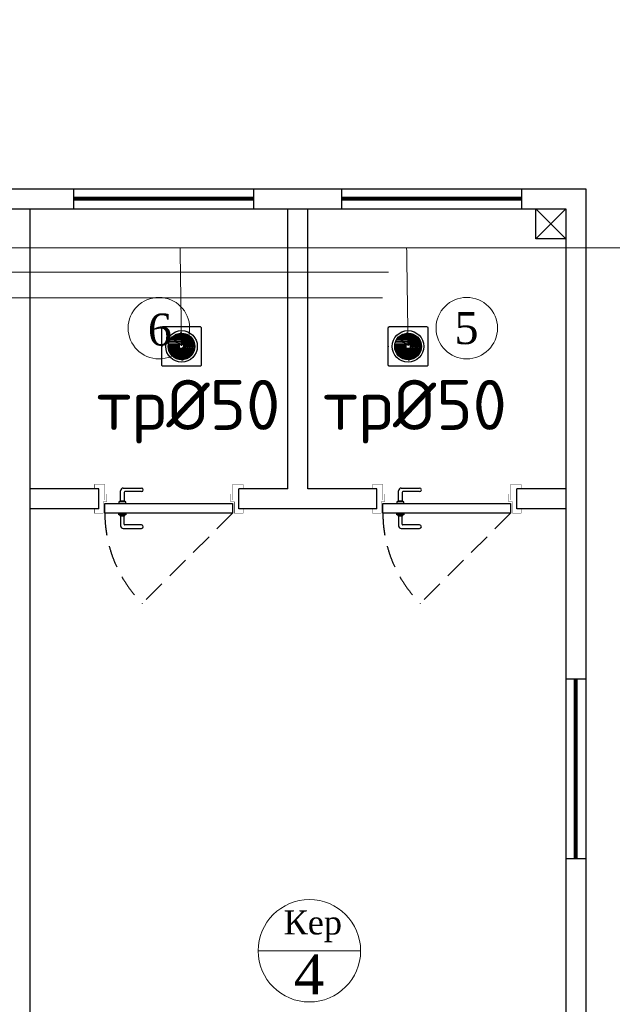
# Model space of a CAD drawing. Extents: x 4114239 to 5838486, y 780458 to 1383318.
# Tile 187 of 231: x 4491115 to 4494078, y 1319016 to 1323941. Entities that reach past the tile are written whole.
import ezdxf
from ezdxf import colors
from ezdxf.entities.mleader import LeaderData, LeaderLine
from ezdxf.math import Vec2, Vec3

# ---------------------------------------------------------------- set-up
doc = ezdxf.new("R2010")
doc.units = 0
doc.header["$MEASUREMENT"] = 0
doc.linetypes.add('Beruniy Xref$0$DASHED', pattern=[19.05, 12.7, -6.35])
for name, color, linetype, lineweight in [('-N1-B1-', 5, 'Continuous', 50), ('Основные', 160, 'Continuous', 40), ('Стены', 5, 'Continuous', 30)]:
    doc.layers.add(name, color=color, linetype=linetype, lineweight=lineweight)
for name, color, linetype in [('VODOSTOK', 4, 'Continuous'), ('WC-DET1', 8, 'Continuous'), ('WC-DET2', 10, 'Continuous'), ('WC-OUTL', 7, 'Continuous'), ('Водопровод', 5, 'Continuous')]:
    doc.layers.add(name, color=color, linetype=linetype)
doc.styles.add('ISO_1.0', font='isocpeur.ttf')
doc.styles.add('ISOCPEUR_1.00', font='isocpeui.ttf')
doc.styles.add('TIEMS', font='times.ttf')
doc.styles.add('ГОСТ 250', font='isocpeui.ttf', dxfattribs={"height": 300})

# ---------------------------------------------------------------- blocks, each defined once
blk = doc.blocks.new('fffffffffffffffffffffffffffddddddddfz')
at = {"color": 0}
blk.add_lwpolyline([(3133299.4, 2648111.9), (3133449.4, 2648111.9), (3133449.4, 2647961.9), (3133299.4, 2647961.9)], close=True, dxfattribs=at)
for points in [[(3133449.4, 2648111.9), (3133299.4, 2647961.9)], [(3133449.4, 2647961.9), (3133299.4, 2648111.9)]]:
    blk.add_lwpolyline(points, dxfattribs=at)
blk = doc.blocks.new('*U1889')
at = {"color": 0, "linetype": 'Beruniy Xref$0$DASHED'}
blk.add_line((-193.5, 2.5), (-141.88, 54.12), dxfattribs=at)
at = {"color": 0}
for p, q in [((-131, 11.3), (-141.5, 11.3)), ((-141.5, 9.3), (-132, 9.3)), ((-131.5, 8.8), (-131.5, 4.1)), ((-129.5, 4.1), (-129.5, 9.8)), ((-197, 0), (-197, -11.43)), ((-132.5, 2.5), (-132.5, 3.5)), ((-132.5, 3.5), (-128.5, 3.5)), ((-128.5, 2.5), (-132.5, 2.5)), ((-132, 3.6), (-132, 3.5)), ((-129.5, 4.1), (-131.5, 4.1)), ((-129, 3.5), (-129, 3.6)), ((-128.5, 3.5), (-128.5, 2.5)), ((-117, 0), (-117, -11.43)), ((-132.5, -3), (-132.5, -4)), ((-132.5, -4), (-128.5, -4)), ((-132, -4.1), (-132, -4)), ((-131.5, -9.3), (-131.5, -4.6)), ((-129.5, -4.6), (-131.5, -4.6)), ((-129.5, -4.6), (-129.5, -10.3)), ((-129, -4), (-129, -4.1)), ((-128.5, -4), (-128.5, -3)), ((-141.5, -9.8), (-132, -9.8)), ((-131, -11.8), (-141.5, -11.8))]:
    blk.add_line(p, q, dxfattribs=at)
at = {"color": 0, "const_width": 0.2}
for points in [[(-199.5, 0), (-199.5, 2.5), (-194.5, 2.5), (-194.5, -4), (-192.5, -4), (-192.5, -8.5)], [(-114.5, 0), (-114.5, 2.5), (-119.5, 2.5), (-119.5, -4), (-121.5, -4), (-121.5, -8.5)], [(-193.5, -5), (-193.5, -13.93), (-199.5, -13.93), (-199.5, -11.43)], [(-120.5, -5), (-120.5, -13.93), (-114.5, -13.93), (-114.5, -11.43)]]:
    blk.add_lwpolyline(points, dxfattribs=at)
at = {"color": 0}
blk.add_lwpolyline([(-193.5, -3), (-193.5, 2.5), (-120.5, 2.5), (-120.5, -3), (-193.5, -3)], dxfattribs=at)
at = {"color": 0, "linetype": 'Beruniy Xref$0$DASHED'}
blk.add_arc((-193.5, 2.5), 73, 0, 45, dxfattribs=at)
at = {"color": 0}
for centre, radius, start, end in [((-141.5, 10.3), 1, 90, 270), ((-131, 9.8), 1.5, 0, 90), ((-132, 8.8), 0.5, 0, 90), ((-131.5, 3.6), 0.5, 90, 180), ((-129.5, 3.6), 0.5, 0, 90), ((-131.5, -4.1), 0.5, 180, 270), ((-129.5, -4.1), 0.5, 270, 0), ((-141.5, -10.8), 1, 90, 270), ((-132, -9.3), 0.5, 270, 0), ((-131, -10.3), 1.5, 270, 0)]:
    blk.add_arc(centre, radius, start, end, dxfattribs=at)
blk = doc.blocks.new('fgfgfggggggggggggggggggdffx')
at = {"color": 0}
for points in [[(3169449.1, 2635249.4), (3169549.2, 2635249.4)], [(3169449.1, 2634349.4), (3169549.3, 2634349.4)]]:
    blk.add_lwpolyline(points, dxfattribs=at)
at = {"color": 5, "const_width": 20}
blk.add_lwpolyline([(3169499.2, 2634349.4), (3169499.2, 2635249.4)], dxfattribs=at)
blk = doc.blocks.new('trrap')
at = {"color": 2}
blk.add_point((174680.4, 103139.2), dxfattribs=at)
at = {"layer": 'WC-DET1', "color": 7, "linetype": 'Continuous'}
blk.add_circle((174581.4, 103139.2), 79, dxfattribs=at)
at = {"layer": 'WC-DET2', "linetype": 'Continuous'}
for p, q in [((174534.1, 103183.9), (174532.7, 103185.2)), ((174538.8, 103183.9), (174535, 103187.6)), ((174542.6, 103175.4), (174537.1, 103180.9)), ((174547.3, 103175.4), (174541.8, 103180.9)), ((174581.4, 103200.2), (174581.4, 103205.7)), ((174581.4, 103192.4), (174581.4, 103197.9)), ((174581.4, 103183.9), (174581.4, 103189.4)), ((174581.4, 103175.4), (174581.4, 103180.9)), ((174617.5, 103178), (174623, 103183.6)), ((174626, 103186.6), (174627.3, 103187.9)), ((174626, 103181.8), (174629.7, 103185.6)), ((174520.4, 103139.2), (174514.9, 103139.2)), ((174528.3, 103139.2), (174522.7, 103139.2)), ((174536.8, 103139.2), (174531.2, 103139.2)), ((174545.3, 103139.2), (174539.7, 103139.2)), ((174551.6, 103166.4), (174546, 103172)), ((174554.2, 103139.2), (174548.7, 103139.2)), ((174556.3, 103166.4), (174550.8, 103172)), ((174560.4, 103157.7), (174554.8, 103163.3)), ((174562.9, 103139.2), (174557.4, 103139.2)), ((174565.1, 103157.7), (174559.5, 103163.3)), ((174568.7, 103149.4), (174563.2, 103155)), ((174571.2, 103139.2), (174565.7, 103139.2)), ((174571.2, 103131.3), (174565.7, 103125.8)), ((174573.5, 103149.4), (174567.9, 103155)), ((174571.2, 103139.2), (174571.2, 103149.4)), ((174581.4, 103166.4), (174581.4, 103172)), ((174581.4, 103157.7), (174581.4, 103163.3)), ((174581.4, 103149.4), (174581.4, 103155)), ((174581.4, 103149.4), (174591.6, 103149.4)), ((174591.6, 103151.9), (174597.1, 103157.5)), ((174591.6, 103147.2), (174597.1, 103152.7)), ((174591.6, 103139.2), (174591.6, 103129.1)), ((174591.6, 103139.2), (174597.1, 103139.2)), ((174599.9, 103160.2), (174605.4, 103165.8)), ((174599.9, 103155.5), (174605.4, 103161.1)), ((174599.9, 103139.2), (174605.4, 103139.2)), ((174608.6, 103169), (174614.1, 103174.6)), ((174608.6, 103164.3), (174614.1, 103169.9)), ((174608.6, 103139.2), (174614.1, 103139.2)), ((174617.5, 103173.3), (174623, 103178.8)), ((174617.5, 103139.2), (174623, 103139.2)), ((174626, 103139.2), (174631.5, 103139.2)), ((174634.5, 103139.2), (174640, 103139.2)), ((174642.4, 103139.2), (174647.9, 103139.2)), ((174536.8, 103096.7), (174533.1, 103092.9)), ((174536.8, 103091.9), (174535.4, 103090.6)), ((174545.3, 103105.2), (174539.7, 103099.6)), ((174545.3, 103100.5), (174539.7, 103094.9)), ((174554.2, 103114.2), (174548.7, 103108.6)), ((174554.2, 103109.5), (174548.7, 103103.9)), ((174562.9, 103123), (174557.4, 103117.4)), ((174562.9, 103118.3), (174557.4, 103112.7)), ((174571.2, 103126.6), (174565.7, 103121)), ((174581.4, 103129.1), (174571.2, 103129.1)), ((174581.4, 103129.1), (174581.4, 103123.5)), ((174581.4, 103120.8), (174581.4, 103115.2)), ((174581.4, 103112.1), (174581.4, 103106.5)), ((174581.4, 103103.1), (174581.4, 103097.6)), ((174581.4, 103094.6), (174581.4, 103089.1)), ((174581.4, 103086.1), (174581.4, 103080.6)), ((174589.3, 103129.1), (174594.9, 103123.5)), ((174594, 103129.1), (174599.6, 103123.5)), ((174597.6, 103120.8), (174603.2, 103115.2)), ((174602.4, 103120.8), (174607.9, 103115.2)), ((174606.4, 103112.1), (174612, 103106.5)), ((174611.1, 103112.1), (174616.7, 103106.5)), ((174615.4, 103103.1), (174621, 103097.6)), ((174620.1, 103103.1), (174625.7, 103097.6)), ((174624, 103094.6), (174627.7, 103090.9)), ((174628.7, 103094.6), (174630, 103093.3)), ((174581.4, 103078.3), (174581.4, 103072.7))]:
    blk.add_line(p, q, dxfattribs=at)
for points in [[(174581.4, 103180.9), (174529, 103180.9)], [(174531.5, 103183.9), (174581.4, 103183.9)], [(174581.4, 103189.4), (174537, 103189.4)], [(174540.6, 103192.4), (174581.4, 103192.4)], [(174581.4, 103197.9), (174549.1, 103197.9)], [(174553.8, 103200.2), (174581.4, 103200.2)], [(174581.4, 103205.7), (174573.7, 103205.7)], [(174582.4, 103206.2), (174582.4, 103149.4)], [(174588, 103149.4), (174588, 103205.9)], [(174591.6, 103205.4), (174591.6, 103139.2)], [(174597.1, 103139.2), (174597.1, 103204.3)], [(174599.9, 103203.6), (174599.9, 103139.2)], [(174605.4, 103139.2), (174605.4, 103201.7)], [(174608.6, 103200.4), (174608.6, 103139.2)], [(174614.1, 103139.2), (174614.1, 103197.6)], [(174617.5, 103195.6), (174617.5, 103139.2)], [(174623, 103139.2), (174623, 103191.7)], [(174626, 103189.1), (174626, 103139.2)], [(174631.5, 103139.2), (174631.5, 103183.6)], [(174634.5, 103180), (174634.5, 103139.2)], [(174514.4, 103140.3), (174571.2, 103140.3)], [(174571.2, 103145.8), (174514.8, 103145.8)], [(174514.9, 103139.2), (174514.9, 103131.6)], [(174515.2, 103149.4), (174581.4, 103149.4)], [(174581.4, 103155), (174516.3, 103155)], [(174517, 103157.7), (174581.4, 103157.7)], [(174581.4, 103163.3), (174518.9, 103163.3)], [(174520.2, 103166.4), (174581.4, 103166.4)], [(174520.4, 103111.6), (174520.4, 103139.2)], [(174522.7, 103139.2), (174522.7, 103107)], [(174581.4, 103172), (174523, 103172)], [(174525, 103175.4), (174581.4, 103175.4)], [(174528.3, 103098.5), (174528.3, 103139.2)], [(174531.2, 103139.2), (174531.2, 103094.9)], [(174536.8, 103089.3), (174536.8, 103139.2)], [(174539.7, 103139.2), (174539.7, 103086.8)], [(174545.3, 103082.9), (174545.3, 103139.2)], [(174548.7, 103139.2), (174548.7, 103080.8)], [(174554.2, 103078.1), (174554.2, 103139.2)], [(174557.4, 103139.2), (174557.4, 103076.8)], [(174562.9, 103074.9), (174562.9, 103139.2)], [(174565.7, 103139.2), (174565.7, 103074.2)], [(174571.2, 103073.1), (174571.2, 103139.2)], [(174648.3, 103138.2), (174591.6, 103138.2)], [(174591.6, 103132.7), (174648, 103132.7)], [(174640, 103139.2), (174640, 103171.5)], [(174642.4, 103166.9), (174642.4, 103139.2)], [(174647.9, 103139.2), (174647.9, 103146.9)], [(174574.8, 103129.1), (174574.8, 103072.6)], [(174580.3, 103072.3), (174580.3, 103129.1)], [(174647.5, 103129.1), (174581.4, 103129.1)], [(174581.4, 103123.5), (174646.4, 103123.5)], [(174645.7, 103120.8), (174581.4, 103120.8)], [(174581.4, 103115.2), (174643.9, 103115.2)], [(174642.5, 103112.1), (174581.4, 103112.1)], [(174581.4, 103106.5), (174639.8, 103106.5)], [(174637.7, 103103.1), (174581.4, 103103.1)], [(174581.4, 103097.6), (174633.8, 103097.6)], [(174631.3, 103094.6), (174581.4, 103094.6)], [(174581.4, 103089.1), (174625.7, 103089.1)], [(174622.1, 103086.1), (174581.4, 103086.1)], [(174581.4, 103080.6), (174613.7, 103080.6)], [(174609, 103078.3), (174581.4, 103078.3)], [(174581.4, 103072.7), (174589, 103072.7)]]:
    blk.add_lwpolyline(points, dxfattribs=at)
blk.add_circle((174581.4, 103139.2), 66.9, dxfattribs=at)
at = {"layer": 'WC-OUTL', "linetype": 'Continuous', "lineweight": 30}
blk.add_lwpolyline([(174482.4, 103046.1), (174482.4, 103232.4, -0.414214), (174488.2, 103238.2), (174674.5, 103238.2, -0.414214), (174680.4, 103232.4), (174680.4, 103046.1, -0.414214), (174674.5, 103040.2), (174488.2, 103040.2, -0.414214)], format="xyb", close=True, dxfattribs=at)
blk = doc.blocks.new('_None')

msp = doc.modelspace()

# ---------------------------------------------------------------- linework, layer by layer
at = {"lineweight": 0, "ltscale": 100}
msp.add_line((4492819.8831, 1319283.808), (4492307.8831, 1319283.808), dxfattribs=at)
at = {"color": 0}
for points in [[(4485908.7836, 1306894.9852), (4457596.0948, 1306894.9852), (4457596.0948, 1323094.9852), (4493946.3235, 1323094.9852), (4493945.1545, 1314794.9827)], [(4485908.7742, 1306994.9852), (4457696.0948, 1306994.9852), (4457696.0948, 1322994.9852), (4493846.3094, 1322994.9852), (4493845.3111, 1314794.9827)], [(4491165.301, 1322994.9852), (4491165.301, 1317844.9852)], [(4492455.3511, 1321594.9852), (4492455.3511, 1322994.9852)], [(4492555.3511, 1321594.9852), (4492555.3511, 1322994.9852)], [(4491510.3261, 1321594.9852), (4491165.301, 1321594.9852)], [(4492455.3511, 1321594.9852), (4492210.3261, 1321594.9852)], [(4492900.3762, 1321594.9852), (4492555.3511, 1321594.9852)], [(4493845.4013, 1321594.9852), (4493600.3762, 1321594.9852)], [(4491510.3261, 1321494.9852), (4491165.301, 1321494.9852)], [(4492900.3762, 1321494.9852), (4492210.3261, 1321494.9852)], [(4493845.4013, 1321494.9852), (4493600.3762, 1321494.9852)]]:
    msp.add_lwpolyline(points, dxfattribs=at)
at = {"color": 3, "const_width": 5}
for points in [[(4488707.3301, 1322799.7639), (4497283.5682, 1322799.7639)], [(4491924.4412, 1322309.0735), (4491917.2623, 1322799.7639)], [(4493057.1437, 1322309.0735), (4493049.9648, 1322799.7639)]]:
    msp.add_lwpolyline(points, dxfattribs=at)
at = {"color": 5, "const_width": 5}
msp.add_lwpolyline([(4493633.2727, 1316244.1282), (4490838.6876, 1316244.1282), (4490838.6876, 1322678.5033), (4492960.8849, 1322678.5033)], dxfattribs=at)
at = {"color": 1, "const_width": 5}
msp.add_lwpolyline([(4492929.8528, 1322549.4907), (4488751.136, 1322549.4907)], dxfattribs=at)
at = {"layer": 'Стены', "color": 0, "linetype": 'ByBlock', "lineweight": 0, "ltscale": 100}
for centre, radius in [((4491811.2398, 1322398.3321), 153.7434), ((4493350.5874, 1322398.3321), 153.7434), ((4492563.8831, 1319283.808), 256)]:
    msp.add_circle(centre, radius, dxfattribs=at)

# ---------------------------------------------------------------- block references
at = {"color": 0, "xscale": -1}
for p, rotation in [((1857035.9684, -1846454.102), 270), ((1858376.0186, -1846454.102), 270), ((1324396.6809, 3954994.3323), 180)]:
    msp.add_blockref('fgfgfggggggggggggggggggdffx', p, dxfattribs=dict(at, rotation=rotation))
at = {"color": 0}
msp.add_blockref('fffffffffffffffffffffffffffddddddddfz', (1360396.8955, -1325116.8725), dxfattribs=at)
at = {"color": 216, "lineweight": 30, "xscale": 8.749999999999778, "yscale": 8.749999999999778, "zscale": 8.749999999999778, "rotation": 180.0000001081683}
for p in [(4490486.5761, 1321494.9851), (4491876.6262, 1321494.9851)]:
    msp.add_blockref('*U1889', p, dxfattribs=at)
at = {"layer": 'VODOSTOK', "lineweight": 30, "rotation": 180}
for p in [(4666505.8255, 1425445.967), (4667638.5279, 1425445.967)]:
    msp.add_blockref('trrap', p, dxfattribs=at)

# ---------------------------------------------------------------- texts
at = {"lineweight": 0, "ltscale": 100, "attachment_point": 5, "style": 'TIEMS'}
for s, insert, char_height in [('\\A1;6', (4491816.4336, 1322390.113), 160), ('\\A1;5', (4493349.2197, 1322397.6255), 160), ('\\A1;4', (4492562.1735, 1319165.2086), 200)]:
    msp.add_mtext(s, dxfattribs=dict(at, insert=insert, char_height=char_height))
at = {"lineweight": 0, "ltscale": 100, "insert": (4492580.7971, 1319406.1838), "char_height": 120, "width": 925.176842, "attachment_point": 5, "style": 'TIEMS'}
msp.add_mtext('\\A1;Кер', dxfattribs=at)
at = {"layer": 'Водопровод', "color": 7, "lineweight": 13, "char_height": 250, "attachment_point": 9, "style": 'ISO_1.0'}
for insert in [(4492418.312, 1321821.5678), (4493551.0145, 1321821.5678)]:
    msp.add_mtext_dynamic_manual_height_columns('\\pxt11.36364;тр%%C50', width=452.624647, gutter_width=0.8161, heights=[0], dxfattribs=dict(at, insert=insert))
at = {"layer": 'Основные', "color": 0, "char_height": 351, "attachment_point": 1, "style": 'ГОСТ 250'}
for s, insert, width in [('\\pi1037;\\PВодоросли являются естественной формой растительной жизни. Они присутствуют во всех природных водоемах - реках, озерах и т. д. Присутствие водорослей в бассейне является крайне нежелательным, так как рост колоний водорослей приводит к помутнению воды и делает элементы конструкции бассейна скользкими и опасными. Процесс дезинфекции должен эффективно сдерживать развитие водорослей, но иногда приходится прибегать к использованию дополнительных химикатов - альгицидов.\\PВ случае правильного ухода за водой и адекватной дезинфекции в бассейне не происходит передача вирусных инфекций.  Существуют два организма, особенно устойчивых к дезинфекции - патогенные цисты CRYPTOSPORIDIUM и GIARDIA. Эти микроскопические простейшие широко встречаются в окружающей среде.   Хотя эти организмы и устойчивы к дезинфекции, они крупнее чем, например, бактерии, и поэтому могут эффективно удаляться флоккуляцией с последующей фильтрацией.\\PСами купающиеся вносят в воду ряд загрязнителей. Наиболее важными из них являются азот-содержащие соединения пота и мочи, которые, находясь в аммонийной (положительно заряженной) форме, реагируют с некоторыми дезинфицирующими агентами с образованием побочных продуктов, вызывающих раздражение. Для снижения отрицательного эффекта их действия требуется использование специальных реагентов или разбавление воды.  ^I{\\fISOCPEUR|b1|i1|c204|p34; \\P} ^I{\\fISOCPEUR|b1|i1|c204|p34; }  В настоящий момент гипохлорит натрия является самым популярным дезинфицирующим агентом для бассейнов. Производители предлагают гипохлорит натрия либо в виде концентрированного раствора, представляющего  собой бледно-желтую жидкость с запахом бытового отбеливателя. Коммерческие жидкие препараты содержат от 10 до 15% хлора. ', (4311654.6754, 1338295.7801), 18421.135735), ('\\pi1037; Гипохлорит получают, пропуская газообразный хлор через раствор гидроксида натрия в строго контролируемых условиях. Для повышения стабильности препарата при хранении часть не прореагировавшей щелочи оставляют в дезинфицирующем средстве, поэтому получаемый раствор препарата характеризуется очень высоком значением pH - около 12.\\PДаже при соблюдении благоприятных условий хранения (в темном месте при пониженной температуре) гипохлорит медленно разлагается, теряя часть хлора и образуя кислород. Однако значение pH при этом остается высоким.  В летние месяцы рекомендуется хранить раствор гипохлорита натрия в темном контейнере не дольше одного месяца при максимально низкой температуре.\\P{\\LНикогда не добавляйте кислоту непосредственно к раствору гипохлорита, так как это приведет к образованию ядовитого газообразного хлора.\\P\\pi0;ВНИМАНИЕ: ВСЕГДА вносите химический агент в воду. НИКОГДА не добавляйте воду к химическим агентам во избежание несчастных случаев.\\P}   Необходимая для коррекции pH кислота должна подаваться в бассейн постепенно. В случае использования хлористоводородной (соляной) кислоты ее необходимо разбавить перед добавлением в бассейн.  Это можно сделать, например, в ведре или канистре, добавив к воде из бассейна соляную кислоту (конкретные концентрации, объемы и дозировки должны присутствовать в инструкции по применению, предоставляемой производителем).\\P\\pi1037;При применении сухого препарата для понижения pH (гидросульфата натрия) его необходимо предварительно растворить в воде. Вне зависимости от того, какой препарат вы используете (жидкий или твердый), старайтесь как можно более равномерно распределять в бассейне приготовленный раствор понижающего pH реагента. \\PГипохлорит кальция  является более стабильным аналогом гипохлорита натрия. Коммерчески доступны препараты в форме гранул или таблеток с содержанием доступного хлора вплоть до 65%, что выше, чем в случае гипохлорита натрия.\\PГипохлорит кальция растворяют в воде и подают в циркуляционную систему автоматически.  Постоянное использование гипохлорита приводит к увеличению уровня кальция в воде. Это является безусловным достоинством препарата в регионах с мягкой водой. В таких условиях в бассейнах часто наблюдается «растворение» цемента между керамическими плитками из-за того, что вода испытывает «нехватку кальция», и ей требуются источники кальция для компенсации его уровня. В этом случае гипохлорит кальция выполняет сразу две функции: дезинфицирует воду и помогает устранить нехватку кальция.', (4311639.514, 1322203.1881), 18425.165916)]:
    msp.add_mtext(s, dxfattribs=dict(at, insert=insert, width=width))

# ---------------------------------------------------------------- next in the draw order: leaders
at = {"layer": '-N1-B1-', "color": 0}
ml = msp.add_multileader_mtext('Standard', dxfattribs=at)
ml.set_content('{\\C0;Выпуск К1-1 \\P∅110 L=5000}', color=(0, 0, 0), style='ISOCPEUR_1.00')
ml.set_leader_properties(color=256, linetype='ByLayer', lineweight=15)
ml.set_arrow_properties(name='NONE')
ml.build(insert=Vec2(0, 0))
ml.multileader.update_dxf_attribs({"text_left_attachment_type": 6, "text_right_attachment_type": 6, "dogleg_length": 0.1251, "arrow_head_size": 160000, "scale": 200})
ctx = ml.context
ctx.base_point, ctx.scale, ctx.char_height, ctx.arrow_head_size, ctx.landing_gap_size, ctx.plane_origin = Vec3(4498152.2194, 1323513.7049), 200, 250, 160000, 0, Vec3(4512217.2253, 1329795.9142)
ctx.left_attachment, ctx.right_attachment, ctx.text_align_type = 6, 6, 1
notes = []
notes.append((ctx, [(1, (1, 1, 0), (4498127.1937, 1323513.7049), (1, 0), 25.0257, [(2, [(4497283.5682, 1322799.7639)], 0, [])])]))
ctx.mtext.insert, ctx.mtext.rotation, ctx.mtext.width, ctx.mtext.alignment, ctx.mtext.flow_direction = Vec3(4499132.8065, 1323813.7049), 6.283185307, 2397.184066, 2, 5
ctx.mtext.has_bg_fill, ctx.mtext.bg_color, ctx.mtext.bg_scale_factor, ctx.mtext.bg_transparency, ctx.mtext.use_window_bg_color = 1, -1073741824, 1, 0, 1
for ctx, leaders in notes:
    for number, flags, end, landing, length, lines in leaders:
        leader = LeaderData()
        leader.index, (leader.has_last_leader_line, leader.has_dogleg_vector, leader.attachment_direction) = number, flags
        leader.last_leader_point, leader.dogleg_vector, leader.dogleg_length = Vec3(end), Vec3(landing), length
        for number, points, colour, breaks in lines:
            line = LeaderLine()
            line.index, line.vertices, line.color, line.breaks = number, Vec3.list(points), colors.encode_raw_color(colour), breaks
            leader.lines.append(line)
        ctx.leaders.append(leader)

doc.saveas('drawing.dxf')
